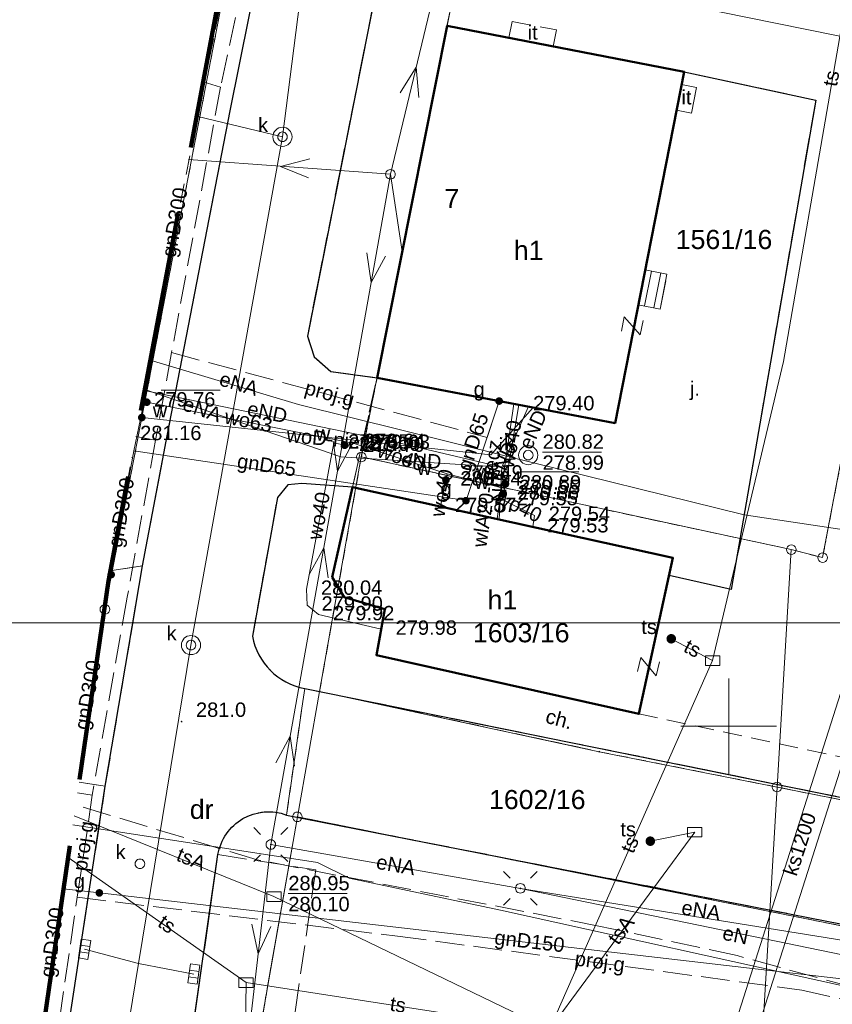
# Model space of a CAD drawing. Extents: x 0 to 6569664, y 0 to 5584502.
# Tile 12 of 64: x 6568263 to 6568305, y 5584085 to 5584137. Entities that reach past the tile are written whole.
import ezdxf
from ezdxf.enums import TextEntityAlignment as Align

# ---------------------------------------------------------------- set-up
doc = ezdxf.new("R2010")
doc.units = 0
doc.header["$PDSIZE"] = 0.75
for name, pattern in [('GAK', [3.5, 2, -0.7, 0.1, -0.7]), ('PRZER1-1', [1, 0.5, -0.5]), ('PRZER2-1', [1.5, 1, -0.5]), ('PRZER3-1', [2, 1.5, -0.5])]:
    doc.linetypes.add(name, pattern=pattern)
doc.layers.get('0').update_dxf_attribs({"linetype": 'CONTINUOUS'})
doc.layers.get('Defpoints').update_dxf_attribs({"linetype": 'CONTINUOUS'})
for name, color, linetype, lineweight in [('EGBS', 7, 'CONTINUOUS', 18), ('EGBU', 7, 'CONTINUOUS', 50), ('EGBU_O', 7, 'CONTINUOUS', 50), ('EGDE', 7, 'CONTINUOUS', 18), ('EGDE_O', 7, 'CONTINUOUS', 18), ('EGPG', 7, 'CONTINUOUS', 18), ('GEPADR_O', 7, 'CONTINUOUS', 18), ('GEPPHC', 7, 'CONTINUOUS', 18), ('GUPPRZ_O', 7, 'CONTINUOUS', 18), ('OTKC', 7, 'CONTINUOUS', 18), ('OTKC_O', 7, 'CONTINUOUS', 18), ('OTKJ', 7, 'CONTINUOUS', 18), ('OTKJ_O', 7, 'CONTINUOUS', 18), ('OTKK', 7, 'CONTINUOUS', 25), ('OTRN', 7, 'CONTINUOUS', 13), ('OTRN_O', 7, 'CONTINUOUS', 13), ('OTZI', 7, 'CONTINUOUS', 18), ('OTZI_O', 7, 'CONTINUOUS', 18), ('ramka sekcji', 7, 'CONTINUOUS', 18), ('siec', 7, 'GAK', 70), ('SUEO', 7, 'CONTINUOUS', 18), ('SUPK', 7, 'CONTINUOUS', 18), ('SUPP', 7, 'CONTINUOUS', 18), ('SUPW', 7, 'CONTINUOUS', 18), ('SUPW_O', 7, 'CONTINUOUS', 18), ('zakres', 6, 'PRZER3-1', 106)]:
    doc.layers.add(name, color=color, linetype=linetype, lineweight=lineweight)
for name, color, linetype, lineweight, true_color in [('EGUG', 7, 'CONTINUOUS', 18, 0x008000), ('EGUG_O', 7, 'CONTINUOUS', 18, 0x008000), ('SUEP', 1, 'CONTINUOUS', 18, 0xff0000), ('SUEP_O', 1, 'CONTINUOUS', 18, 0xff0000), ('SUGP', 7, 'CONTINUOUS', 18, 0xbfbf00), ('SUGP_O', 7, 'CONTINUOUS', 18, 0xbfbf00), ('SUGU', 7, 'CONTINUOUS', 18, 0xbfbf00), ('SUGU_O', 7, 'CONTINUOUS', 18, 0xbfbf00), ('SUGW', 7, 'CONTINUOUS', 18, 0xbfbf00), ('SUGW_O', 7, 'CONTINUOUS', 18, 0xbfbf00), ('SUKK', 7, 'CONTINUOUS', 18, 0x803300), ('SUKP', 7, 'CONTINUOUS', 18, 0x803300), ('SUKP_O', 7, 'CONTINUOUS', 18, 0x803300), ('SUTK', 7, 'CONTINUOUS', 18, 0xff9100), ('SUTK_O', 7, 'CONTINUOUS', 18, 0xff9100), ('SUTP', 7, 'CONTINUOUS', 18, 0xff9100), ('SUTP_O', 7, 'CONTINUOUS', 18, 0xff9100), ('SUWP', 5, 'CONTINUOUS', 18, 0x0000ff), ('SUWP_O', 5, 'CONTINUOUS', 18, 0x0000ff), ('SUWW', 5, 'CONTINUOUS', 18, 0x0000ff), ('SUWW_O', 5, 'CONTINUOUS', 18, 0x0000ff)]:
    doc.layers.add(name, color=color, linetype=linetype, lineweight=lineweight, true_color=true_color)
doc.styles.add('Arial', font='arial.ttf')
doc.styles.add('GEO-INFO', font='arial.ttf')
doc.dimstyles.get("Standard").update_dxf_attribs({"dimtxt": 0.18, "dimasz": 0.18, "dimexe": 0.18, "dimexo": 0.0625, "dimgap": 0.09, "dimtad": 0, "dimtih": 1, "dimtoh": 1, "dimdec": 4, "dimzin": 0, "dimdsep": 46, "dimtxsty": 'Standard', "dimcen": 0.09, "dimadec": 0, "dimazin": 0, "dimtfac": 1, "dimtdec": 4, "dimtofl": 0, "dimtmove": 0, "dimatfit": 3, "dimfxl": 0, "dimtolj": 1, "dimtzin": 0, "dimarcsym": 0})

# ---------------------------------------------------------------- blocks, each defined once
blk = doc.blocks.new('D_GSPWPN1')
blk.add_hatch(color=0).paths.add_polyline_path([(-0.045, 0), (-0.043467, -0.011647), (-0.038971, -0.0225), (-0.03182, -0.03182), (-0.0225, -0.038971), (-0.011647, -0.043467), (0, -0.045), (0.011647, -0.043467), (0.0225, -0.038971), (0.03182, -0.03182), (0.038971, -0.0225), (0.043467, -0.011647), (0.045, 0), (0.043467, 0.011647), (0.038971, 0.0225), (0.03182, 0.03182), (0.0225, 0.038971), (0.011647, 0.043467), (0, 0.045), (-0.011647, 0.043467), (-0.0225, 0.038971), (-0.03182, 0.03182), (-0.038971, 0.0225), (-0.043467, 0.011647)])
blk = doc.blocks.new('D_GUPIKP1_3')
at = {"color": 0}
blk.add_lwpolyline([(0.375, -0.25), (-0.375, -0.25), (-0.375, 0.25), (0.375, 0.25)], close=True, dxfattribs=at)
blk = doc.blocks.new('D_GUPWZA1')
blk.add_hatch(color=0).paths.add_polyline_path([(-0.2, 0), (-0.193185, -0.051764), (-0.173205, -0.1), (-0.141421, -0.141421), (-0.1, -0.173205), (-0.051764, -0.193185), (0, -0.2), (0.051764, -0.193185), (0.1, -0.173205), (0.141421, -0.141421), (0.173205, -0.1), (0.193185, -0.051764), (0.2, 0), (0.193185, 0.051764), (0.173205, 0.1), (0.141421, 0.141421), (0.1, 0.173205), (0.051764, 0.193185), (0, 0.2), (-0.051764, 0.193185), (-0.1, 0.173205), (-0.141421, 0.141421), (-0.173205, 0.1), (-0.193185, 0.051764)])
blk = doc.blocks.new('D_GUPIWZ1_1')
at = {"color": 0}
blk.add_lwpolyline([(0, 0.25), (0.064705, 0.241481), (0.125, 0.216506), (0.176777, 0.176777), (0.216506, 0.125), (0.241481, 0.064705), (0.25, 0), (0.241481, -0.064705), (0.216506, -0.125), (0.176777, -0.176777), (0.125, -0.216506), (0.064705, -0.241481), (0, -0.25), (-0.064705, -0.241481), (-0.125, -0.216506), (-0.176777, -0.176777), (-0.216506, -0.125), (-0.241481, -0.064705), (-0.25, 0), (-0.241481, 0.064705), (-0.216506, 0.125), (-0.176777, 0.176777), (-0.125, 0.216506), (-0.064705, 0.241481)], close=True, dxfattribs=at)
blk = doc.blocks.new('D_GUPKKS1')
at = {"color": 0}
blk.add_lwpolyline([(0.5, -0.25), (-0.5, -0.25), (-0.5, 0.25), (0.5, 0.25)], close=True, dxfattribs=at)
for points in [[(-0.175, -0.25), (-0.175, 0.25)], [(0.175, -0.25), (0.175, 0.25)]]:
    blk.add_lwpolyline(points, dxfattribs=at)
blk = doc.blocks.new('D_GUPTST1')
blk.add_hatch(color=0).paths.add_polyline_path([(-0.25, 0), (-0.241481, -0.064705), (-0.216506, -0.125), (-0.176777, -0.176777), (-0.125, -0.216506), (-0.064705, -0.241481), (0, -0.25), (0.064705, -0.241481), (0.125, -0.216506), (0.176777, -0.176777), (0.216506, -0.125), (0.241481, -0.064705), (0.25, 0), (0.241481, 0.064705), (0.216506, 0.125), (0.176777, 0.176777), (0.125, 0.216506), (0.064705, 0.241481), (0, 0.25), (-0.064705, 0.241481), (-0.125, 0.216506), (-0.176777, 0.176777), (-0.216506, 0.125), (-0.241481, 0.064705)])
blk = doc.blocks.new('D_GUPGZA1')
blk.add_hatch(color=0).paths.add_polyline_path([(-0.2, 0), (-0.193185, -0.051764), (-0.173205, -0.1), (-0.141421, -0.141421), (-0.1, -0.173205), (-0.051764, -0.193185), (0, -0.2), (0.051764, -0.193185), (0.1, -0.173205), (0.141421, -0.141421), (0.173205, -0.1), (0.193185, -0.051764), (0.2, 0), (0.193185, 0.051764), (0.173205, 0.1), (0.141421, 0.141421), (0.1, 0.173205), (0.051764, 0.193185), (0, 0.2), (-0.051764, 0.193185), (-0.1, 0.173205), (-0.141421, 0.141421), (-0.173205, 0.1), (-0.193185, 0.051764)])
blk = doc.blocks.new('D_GUPGUT1')
blk.add_hatch(color=0).paths.add_polyline_path([(-0.2, 0), (-0.193185, -0.051764), (-0.173205, -0.1), (-0.141421, -0.141421), (-0.1, -0.173205), (-0.051764, -0.193185), (0, -0.2), (0.051764, -0.193185), (0.1, -0.173205), (0.141421, -0.141421), (0.173205, -0.1), (0.193185, -0.051764), (0.2, 0), (0.193185, 0.051764), (0.173205, 0.1), (0.141421, 0.141421), (0.1, 0.173205), (0.051764, 0.193185), (0, 0.2), (-0.051764, 0.193185), (-0.1, 0.173205), (-0.141421, 0.141421), (-0.173205, 0.1), (-0.193185, 0.051764)])
blk = doc.blocks.new('D_GEPPHC1')
at = {"color": 0}
blk.add_lwpolyline([(-0.375, 0.5), (0.375, 0.5), (-0.375, -0.5), (0.375, -0.5)], dxfattribs=at)
blk = doc.blocks.new('D_GEPPGD1_2')
blk.add_hatch(color=0).paths.add_polyline_path([(0, -0.045), (0.013906, -0.042798), (0.02645, -0.036406), (0.036406, -0.02645), (0.042798, -0.013906), (0.045, 0), (0.042798, 0.013906), (0.036406, 0.02645), (0.02645, 0.036406), (0.013906, 0.042798), (0, 0.045), (-0.013906, 0.042798), (-0.02645, 0.036406), (-0.036406, 0.02645), (-0.042798, 0.013906), (-0.045, 0), (-0.042798, -0.013906), (-0.036406, -0.02645), (-0.02645, -0.036406), (-0.013906, -0.042798)])
blk = doc.blocks.new('D_GEPPGD1_1')
at = {"color": 0}
blk.add_lwpolyline([(0, 0.25), (0.077254, 0.237764), (0.146946, 0.202254), (0.202254, 0.146946), (0.237764, 0.077254), (0.25, 0), (0.237764, -0.077254), (0.202254, -0.146946), (0.146946, -0.202254), (0.077254, -0.237764), (0, -0.25), (-0.077254, -0.237764), (-0.146946, -0.202254), (-0.202254, -0.146946), (-0.237764, -0.077254), (-0.25, 0), (-0.237764, 0.077254), (-0.202254, 0.146946), (-0.146946, 0.202254), (-0.077254, 0.237764)], close=True, dxfattribs=at)
blk = doc.blocks.new('D_GUPELA2')
blk.add_hatch(color=0).paths.add_polyline_path([(-0.001087, 0.044987), (0.011881, 0.043403), (0.021281, 0.03965), (0.030065, 0.033482), (0.038133, 0.023893), (0.043117, 0.012881), (0.044986, 0.001113), (0.044323, -0.007777), (0.040557, -0.019497), (0.033417, -0.030138), (0.024849, -0.037517), (0.013788, -0.042836), (0.002013, -0.044955), (-0.00982, -0.043916), (-0.020466, -0.040077), (-0.029541, -0.033946), (-0.036867, -0.025804), (-0.04187, -0.01649), (-0.04461, -0.005909), (-0.044532, 0.006476), (-0.041285, 0.017903), (-0.034764, 0.028574), (-0.024479, 0.03776), (-0.013449, 0.042943)])
at = {"color": 0}
for points in [[(-0.883883, 0.883883), (-0.53033, 0.53033)], [(0.883883, 0.883883), (0.53033, 0.53033)], [(-0.883883, -0.883883), (-0.53033, -0.53033)], [(0.883883, -0.883883), (0.53033, -0.53033)]]:
    blk.add_lwpolyline(points, dxfattribs=at)
blk = doc.blocks.new('D_GUPELA1')
at = {"color": 0}
blk.add_lwpolyline([(0, 0.25), (0.064705, 0.241481), (0.125, 0.216506), (0.176777, 0.176777), (0.216506, 0.125), (0.241481, 0.064705), (0.25, 0), (0.241481, -0.064705), (0.216506, -0.125), (0.176777, -0.176777), (0.125, -0.216506), (0.064705, -0.241481), (0, -0.25), (-0.064705, -0.241481), (-0.125, -0.216506), (-0.176777, -0.176777), (-0.216506, -0.125), (-0.241481, -0.064705), (-0.25, 0), (-0.241481, 0.064705), (-0.216506, 0.125), (-0.176777, 0.176777), (-0.125, 0.216506), (-0.064705, 0.241481)], close=True, dxfattribs=at)
blk = doc.blocks.new('D_GUPISN1')
at = {"color": 0}
blk.add_lwpolyline([(0, 0.25), (0.064705, 0.241481), (0.125, 0.216506), (0.176777, 0.176777), (0.216506, 0.125), (0.241481, 0.064705), (0.25, 0), (0.241481, -0.064705), (0.216506, -0.125), (0.176777, -0.176777), (0.125, -0.216506), (0.064705, -0.241481), (0, -0.25), (-0.064705, -0.241481), (-0.125, -0.216506), (-0.176777, -0.176777), (-0.216506, -0.125), (-0.241481, -0.064705), (-0.25, 0), (-0.241481, 0.064705), (-0.216506, 0.125), (-0.176777, 0.176777), (-0.125, 0.216506), (-0.064705, 0.241481)], close=True, dxfattribs=at)
blk = doc.blocks.new('D_SUEP1')
at = {"color": 0}
blk.add_lwpolyline([(-0.75, -0.5), (0.75, 0), (-0.75, 0.5)], dxfattribs=at)
blk = doc.blocks.new('*D45')
at = {"layer": 'Defpoints', "color": 0}
for p in [(6568647.5, 5584150), (6568650, 5584150), (0, 0)]:
    blk.add_point(p, dxfattribs=at)
at = {"layer": 'ramka sekcji', "color": 0, "lineweight": -2}
blk.add_line((6568649.938, 5584150), (6568647.5, 5584150), dxfattribs=at)
at = {"layer": 'ramka sekcji', "color": 0, "insert": (6568644.106, 5584150), "char_height": 0.75, "attachment_point": 5, "style": 'GEO-INFO'}
blk.add_mtext('\\A1;5584150.0000', dxfattribs=at)
blk = doc.blocks.new('*D46')
at = {"layer": 'Defpoints', "color": 0}
for p in [(6568650, 5584152.5), (6568650, 5584150), (0, 0)]:
    blk.add_point(p, dxfattribs=at)
at = {"layer": 'ramka sekcji', "color": 0, "lineweight": -2}
blk.add_line((6568650, 5584150.062), (6568650, 5584152.5), dxfattribs=at)
at = {"layer": 'ramka sekcji', "color": 0, "insert": (6568650, 5584155.896), "char_height": 0.75, "attachment_point": 5, "rotation": 90, "style": 'GEO-INFO'}
blk.add_mtext('\\A1;6568650.0000', dxfattribs=at)

msp = doc.modelspace()

# ---------------------------------------------------------------- linework, layer by layer
at = {"layer": 'EGBS', "linetype": 'Continuous', "lineweight": 18, "elevation": 10.18}
msp.add_lwpolyline([(6568296.42, 5584121.8), (6568296.77, 5584123.62), (6568295.62898, 5584123.84178), (6568295.27283, 5584122.02544)], close=True, dxfattribs=at)
for points in [[(6568295.95408, 5584123.77859), (6568295.60079, 5584121.96099)], [(6568296.4449, 5584123.68319), (6568296.09141, 5584121.86457)]]:
    msp.add_lwpolyline(points, dxfattribs=at)
at = {"layer": 'EGBU', "linetype": 'Continuous', "lineweight": 50, "elevation": 10.18}
for points in [[(6568281.62246, 5584118.2114), (6568285.27826, 5584136.59221), (6568297.66, 5584134.2), (6568294.06, 5584115.84)], [(6568279.27, 5584107.79), (6568280.34, 5584112.5), (6568297.08, 5584108.8), (6568295.3, 5584100.64), (6568281.59, 5584103.71), (6568282.03, 5584106.11), (6568279.91, 5584106.75)]]:
    msp.add_lwpolyline(points, close=True, dxfattribs=at)
at = {"layer": 'EGDE', "linetype": 'Continuous', "elevation": 10.22}
for points in [[(6568313.01263, 5584273.831), (6568310.11, 5584225.76), (6568304.98, 5584210.19), (6568294.18308, 5584175.87843), (6568288.97096, 5584157.39984), (6568285.97392, 5584140.08989), (6568280.79901, 5584114.07121), (6568278.61678, 5584101.82214), (6568277.46122, 5584095.26675), (6568274.3496, 5584077.53529), (6568271.58328, 5584050.08752), (6568268.42617, 5584011.06381), (6568263.9809, 5583958.70246)], [(6568267.26863, 5584105.40437), (6568267.40072, 5584106.10796), (6568278.20212, 5584162.14681)], [(6568278.20212, 5584162.14681), (6568267.40072, 5584106.10796)], [(6568267.37144, 5584106.10953), (6568267.40072, 5584106.10796), (6568267.26863, 5584105.40437)], [(6568267.40072, 5584106.10796), (6568267.37144, 5584106.10953)]]:
    msp.add_lwpolyline(points, dxfattribs=at)
for points in [[(6568361.26341, 5584250.74162), (6568355.87516, 5584228.80739), (6568343.88997, 5584180.27922), (6568337.0279, 5584152.47866), (6568332.74, 5584135.02), (6568328.2783, 5584135.3346), (6568318.08182, 5584100.1005), (6568315.04175, 5584096.21103), (6568312.96342, 5584095.29418), (6568309.21068, 5584095.48584), (6568302.523, 5584096.81978), (6568303.26305, 5584109.23027), (6568304.89857, 5584108.81131), (6568309.92834, 5584135.22816), (6568320.18066, 5584169.23288), (6568329.95, 5584201.67), (6568339.09, 5584229.28), (6568315.28914, 5584237.02736), (6568321.65, 5584256.49), (6568327.03, 5584260.27)], [(6568309.92834, 5584135.22816), (6568287.80878, 5584139.7235), (6568288.97096, 5584157.39984), (6568294.18308, 5584175.87843), (6568320.18066, 5584169.23288)], [(6568304.89857, 5584108.81131), (6568303.26305, 5584109.23027), (6568280.79901, 5584114.07121), (6568285.97392, 5584140.08989), (6568287.80878, 5584139.7235), (6568309.92834, 5584135.22816)], [(6568278.61678, 5584101.82214), (6568280.79901, 5584114.07121), (6568303.26305, 5584109.23027), (6568302.523, 5584096.81978), (6568293.22847, 5584098.67016)], [(6568302.13672, 5584090.3243), (6568277.46122, 5584095.26675), (6568278.61678, 5584101.82214), (6568293.22847, 5584098.67016), (6568302.523, 5584096.81978)], [(6568322.71334, 5584094.57975), (6568320.72616, 5584086.59352), (6568302.13672, 5584090.3243), (6568302.523, 5584096.81978), (6568309.21068, 5584095.48584), (6568312.96342, 5584095.29418)], [(6568295.92847, 5583986.21622), (6568294.32233, 5583957.98331), (6568294.26523, 5583956.9825), (6568277.26098, 5583957.9935), (6568263.9809, 5583958.70246), (6568268.42617, 5584011.06381), (6568271.58328, 5584050.08752), (6568274.3496, 5584077.53529), (6568277.46122, 5584095.26675), (6568302.13672, 5584090.3243), (6568300.13923, 5584056.76596)], [(6568302.13672, 5584090.3243), (6568320.72616, 5584086.59352), (6568319.9193, 5584083.24287), (6568307.93382, 5584034.73468), (6568295.92847, 5583986.21622), (6568300.13923, 5584056.76596)]]:
    msp.add_lwpolyline(points, close=True, dxfattribs=at)
at = {"layer": 'EGUG', "linetype": 'PRZER1-1', "lineweight": 18, "elevation": 10.08}
for points in [[(6568370.27666, 5584242.73402), (6568367.78222, 5584196.52832), (6568365.45974, 5584156.3753), (6568363.32778, 5584133.24604), (6568332.74, 5584135.02), (6568328.2783, 5584135.3346), (6568318.08182, 5584100.1005), (6568315.04175, 5584096.21103), (6568312.96342, 5584095.29418), (6568309.21068, 5584095.48584), (6568302.523, 5584096.81978), (6568293.22847, 5584098.67016), (6568278.61678, 5584101.82214), (6568280.79901, 5584114.07121), (6568303.26305, 5584109.23027), (6568304.89857, 5584108.81131), (6568309.92834, 5584135.22816), (6568320.18066, 5584169.23288), (6568329.95, 5584201.67), (6568339.09, 5584229.28), (6568315.28914, 5584237.02736), (6568321.65, 5584256.49)], [(6568321.65, 5584256.49), (6568315.28914, 5584237.02736), (6568313.96, 5584237.46), (6568310.11, 5584225.76), (6568304.98, 5584210.19), (6568294.18308, 5584175.87843), (6568288.97096, 5584157.39984), (6568285.97392, 5584140.08989), (6568280.79901, 5584114.07121), (6568278.61678, 5584101.82214), (6568293.22847, 5584098.67016), (6568302.523, 5584096.81978), (6568309.21068, 5584095.48584), (6568312.96342, 5584095.29418), (6568315.04175, 5584096.21103), (6568318.08182, 5584100.1005), (6568328.2783, 5584135.3346), (6568332.74, 5584135.02)], [(6568482.90911, 5583944.55214), (6568370.44353, 5583952.88368), (6568294.32233, 5583957.98331), (6568294.26523, 5583956.9825), (6568277.26098, 5583957.9935), (6568263.9809, 5583958.70246), (6568268.42617, 5584011.06381), (6568271.58328, 5584050.08752), (6568274.3496, 5584077.53529), (6568277.46122, 5584095.26675), (6568302.13672, 5584090.3243), (6568320.72616, 5584086.59352), (6568329.45932, 5584084.84591), (6568374.48985, 5584081.95589), (6568374.92948, 5584088.19204), (6568375.19, 5584092.43), (6568377.65, 5584132.3), (6568371.2, 5584132.71), (6568369.87809, 5584134.81056), (6568369.45834, 5584137.11533), (6568375.25714, 5584238.8479), (6568377.54509, 5584242.89769)], [(6568267.37144, 5584106.10953), (6568267.40072, 5584106.10796), (6568278.20212, 5584162.14681)], [(6568267.37144, 5584106.10953), (6568267.40072, 5584106.10796), (6568278.20212, 5584162.14681)], [(6568329.45932, 5584084.84591), (6568320.72616, 5584086.59352), (6568302.13672, 5584090.3243), (6568277.46122, 5584095.26675), (6568274.3496, 5584077.53529)]]:
    msp.add_lwpolyline(points, dxfattribs=at)
msp.add_lwpolyline([(6568285.97392, 5584140.08989), (6568288.97096, 5584157.39984), (6568294.18308, 5584175.87843), (6568304.98, 5584210.19), (6568310.11, 5584225.76), (6568313.96, 5584237.46), (6568315.28914, 5584237.02736), (6568339.09, 5584229.28), (6568329.95, 5584201.67), (6568320.18066, 5584169.23288), (6568309.92834, 5584135.22816), (6568304.89857, 5584108.81131), (6568303.26305, 5584109.23027), (6568280.79901, 5584114.07121)], close=True, dxfattribs=at)
at = {"layer": 'GUPPRZ_O', "linetype": 'Continuous', "lineweight": 13, "elevation": 10.8, "flags": 128}
for points in [[(6568270.34, 5584117.55902), (6568273.42, 5584117.55902)], [(6568290.26964, 5584114.32243), (6568293.34964, 5584114.32243)], [(6568289.08, 5584113.28902), (6568292.16, 5584113.28902)], [(6568276.98484, 5584091.25617), (6568280.06484, 5584091.25617)]]:
    msp.add_lwpolyline(points, dxfattribs=at)
at = {"layer": 'OTKC', "linetype": 'PRZER2-1', "lineweight": 18, "elevation": 10.18}
for points in [[(6568315.352, 5584274.78025), (6568311.97, 5584265.56), (6568307.45, 5584252.7), (6568306.94, 5584251.2), (6568304.96, 5584245.52), (6568302.42, 5584238.01), (6568296.52, 5584219.95), (6568294.23, 5584212.49), (6568291.56, 5584203.48), (6568288.79, 5584193.82), (6568286.63, 5584186.06), (6568284.54, 5584178.28), (6568281.93, 5584168.24), (6568280.03, 5584160.7), (6568277.58, 5584149.91), (6568275.95, 5584142.11), (6568273.94, 5584132.16), (6568270.67, 5584115.26), (6568269.36, 5584108.38)], [(6568292.79, 5584169.75), (6568287.15, 5584146.3), (6568287, 5584145.5), (6568305.5, 5584141.07), (6568328.02, 5584133.92), (6568327.5, 5584132.13), (6568305.05, 5584139.28), (6568286.65, 5584143.53), (6568285.27826, 5584136.59221), (6568281.62246, 5584118.2114), (6568279.2, 5584118.53), (6568278.34, 5584119.3), (6568277.98, 5584120.39), (6568283.29, 5584147.13), (6568291.67, 5584180.99)], [(6568272.49643, 5584133.4807), (6568272.57, 5584133.46), (6568275.85, 5584149.55), (6568275.5551, 5584149.60989)], [(6568271.05636, 5584125.88682), (6568272.25, 5584131.91), (6568272.20078, 5584131.92165)], [(6568269.36, 5584108.38), (6568267.76, 5584108.14), (6568268.81462, 5584114.06552)], [(6568266.05365, 5584097.07086), (6568267.42, 5584096.86), (6568265.39, 5584083.6), (6568263.75, 5584072.07), (6568263.02, 5584066.09), (6568262.03, 5584058.06), (6568259.37, 5584031.88), (6568258.09, 5584016.93)], [(6568264.21967, 5584084.49158), (6568264.57, 5584086.48), (6568264.80244, 5584088.48878)]]:
    msp.add_lwpolyline(points, dxfattribs=at)
msp.add_lwpolyline([(6568318.19, 5584099.95), (6568315.63, 5584096.54), (6568311.48, 5584095.15), (6568277.84, 5584101.97, -0.31088175), (6568275.11, 5584104.71), (6568276.42, 5584111.96), (6568276.96, 5584112.62), (6568277.69, 5584112.69), (6568280.34, 5584112.5), (6568279.27, 5584107.79), (6568279.91, 5584106.75), (6568282.03, 5584106.11), (6568281.59, 5584103.71), (6568295.3, 5584100.64), (6568310.23, 5584097.46, 0.3518827), (6568316.21, 5584100.62)], format="xyb", close=True, dxfattribs=at)
at = {"layer": 'OTKJ', "linetype": 'PRZER3-1', "lineweight": 18, "elevation": 10.18}
for points in [[(6568316.12, 5584258.81), (6568300.16, 5584210.29), (6568291.67, 5584180.99), (6568283.29, 5584147.13), (6568277.98, 5584120.39), (6568278.34, 5584119.3), (6568279.2, 5584118.53), (6568281.62246, 5584118.2114), (6568280.34, 5584112.5), (6568277.69, 5584112.69), (6568276.96, 5584112.62), (6568276.42, 5584111.96), (6568275.11, 5584104.71, 0.31088175), (6568277.84, 5584101.97), (6568276.89, 5584095.36, 0.47390876), (6568273.31, 5584093.29), (6568269.75, 5584068.54)], [(6568330.51, 5584084.83), (6568276.89, 5584095.36), (6568277.84, 5584101.97), (6568311.48, 5584095.15), (6568315.63, 5584096.54), (6568318.19, 5584099.95), (6568327.5, 5584132.13), (6568328.02, 5584133.92), (6568328.36, 5584135.24), (6568335.42, 5584134.53), (6568334.87, 5584128.07), (6568332.28, 5584124.9), (6568324.69, 5584099.98, 0.03393703), (6568324.46, 5584099.15, 0.45490263), (6568332.44, 5584090.8), (6568371.71, 5584088.44), (6568377.68, 5584087.98), (6568381.72, 5584087.67), (6568384.28, 5584087.56)]]:
    msp.add_lwpolyline(points, format="xyb", dxfattribs=at)
for points in [[(6568265.39, 5584083.6), (6568267.42, 5584096.86), (6568269.36, 5584108.38), (6568270.67, 5584115.26), (6568273.94, 5584132.16), (6568275.95, 5584142.11), (6568277.58, 5584149.91), (6568280.03, 5584160.7), (6568281.93, 5584168.24), (6568284.54, 5584178.28), (6568286.63, 5584186.06), (6568288.79, 5584193.82), (6568291.56, 5584203.48), (6568294.23, 5584212.49), (6568296.52, 5584219.95), (6568302.42, 5584238.01), (6568304.96, 5584245.52)], [(6568267.68492, 5584108.10834), (6568267.76, 5584108.14), (6568269.36, 5584108.38), (6568267.42, 5584096.86), (6568266.05365, 5584097.07086)]]:
    msp.add_lwpolyline(points, dxfattribs=at)
for points in [[(6568280.34, 5584112.5), (6568281.62246, 5584118.2114), (6568294.06, 5584115.84), (6568295.27283, 5584122.02544), (6568296.42, 5584121.8), (6568296.77, 5584123.62), (6568295.62898, 5584123.84178), (6568297.26561, 5584132.18862), (6568298.05, 5584132.04), (6568298.31, 5584133.38), (6568297.52865, 5584133.53012), (6568297.66, 5584134.2), (6568304.54, 5584132.71), (6568300.13, 5584107.15), (6568296.87964, 5584107.88151), (6568297.08, 5584108.8)], [(6568273.31, 5584093.29), (6568278.42, 5584092.5), (6568274.84, 5584067.87), (6568269.75, 5584068.54)]]:
    msp.add_lwpolyline(points, close=True, dxfattribs=at)
at = {"layer": 'OTKK', "linetype": 'Continuous', "lineweight": 25, "elevation": 10.18}
for points in [[(6568319.98, 5584262.39, 0.21707414), (6568316.12, 5584258.81), (6568300.16, 5584210.29), (6568291.67, 5584180.99), (6568283.29, 5584147.13), (6568277.98, 5584120.39), (6568278.34, 5584119.3), (6568279.2, 5584118.53), (6568281.62246, 5584118.2114)], [(6568280.34, 5584112.5), (6568277.69, 5584112.69), (6568276.96, 5584112.62), (6568276.42, 5584111.96), (6568275.11, 5584104.71, 0.31088175), (6568277.84, 5584101.97), (6568311.48, 5584095.15), (6568315.63, 5584096.54), (6568318.19, 5584099.95), (6568327.5, 5584132.13), (6568328.02, 5584133.92), (6568328.36, 5584135.24), (6568335.42, 5584134.53)], [(6568366.17994, 5583966.25595), (6568362.14, 5583966.51), (6568313.68, 5583969.67), (6568310.89, 5583969.83), (6568296.58, 5583970.72), (6568295.74, 5583961.67, -0.29217785), (6568289.71, 5583954.65), (6568268.81, 5583956.34, -0.11600079), (6568265.57, 5583957.41, -0.07423973), (6568263.46, 5583959.35, -0.12887514), (6568261.14, 5583964.74), (6568265.58, 5584031.75), (6568268.21, 5584056.6), (6568269.75, 5584068.54), (6568273.31, 5584093.29, -0.47390876), (6568276.89, 5584095.36), (6568330.51, 5584084.83)]]:
    msp.add_lwpolyline(points, format="xyb", dxfattribs=at)
for points in [[(6568265.39, 5584083.6), (6568267.42, 5584096.86), (6568269.36, 5584108.38), (6568270.67, 5584115.26), (6568273.94, 5584132.16), (6568275.95, 5584142.11), (6568277.58, 5584149.91), (6568280.03, 5584160.7), (6568281.93, 5584168.24), (6568284.54, 5584178.28), (6568286.63, 5584186.06), (6568288.79, 5584193.82), (6568291.56, 5584203.48), (6568294.23, 5584212.49), (6568296.52, 5584219.95), (6568302.42, 5584238.01), (6568304.96, 5584245.52)], [(6568297.66, 5584134.2), (6568304.54, 5584132.71), (6568300.13, 5584107.15), (6568296.87964, 5584107.88151)]]:
    msp.add_lwpolyline(points, dxfattribs=at)
at = {"layer": 'OTZI', "linetype": 'PRZER2-1', "lineweight": 18, "elevation": 10.1}
for points in [[(6568288.50965, 5584135.96789), (6568288.68, 5584136.83), (6568291, 5584136.38), (6568290.82996, 5584135.5196)], [(6568297.52865, 5584133.53012), (6568298.31, 5584133.38), (6568298.05, 5584132.04), (6568297.26561, 5584132.18862)]]:
    msp.add_lwpolyline(points, dxfattribs=at)
at = {"layer": 'ramka sekcji'}
for q in [(6568300, 5584102.5), (6568297.5, 5584100), (6568300, 5584097.5), (6568302.5, 5584100)]:
    msp.add_line((6568300, 5584100), q, dxfattribs=at)
at = {"layer": 'siec', "linetype": 'ByBlock', "lineweight": 20}
msp.add_line((6568238.01967, 5584105.39829), (6568734.39713, 5584105.39829), dxfattribs=at)
at = {"layer": 'SUEP', "linetype": 'Continuous', "lineweight": 18, "elevation": 10.14}
for points in [[(6568276.06979, 5584093.81871), (6568282.32, 5584128.84), (6568290.26, 5584161.9), (6568297.13, 5584197.16), (6568309.51774, 5584232.68092), (6568320.65754, 5584260.99611), (6568324.3283, 5584272.00003)], [(6568271.76141, 5584129.60473), (6568282.32, 5584128.84)], [(6568282.32, 5584128.84), (6568282.93378, 5584124.80454)], [(6568288.39275, 5584114.11575), (6568300.80955, 5584111.0388), (6568319.17625, 5584108.29523), (6568323.07725, 5584122.97663)], [(6568269.77452, 5584119.12734), (6568277.52348, 5584116.80921), (6568288.39275, 5584114.11575)], [(6568269.47408, 5584117.54302), (6568282.74319, 5584114.81194), (6568288.13347, 5584113.52981)], [(6568269.48341, 5584117.59222), (6568279.72886, 5584114.07742)], [(6568288.39275, 5584114.11575), (6568289.5373, 5584116.70232)], [(6568279.72886, 5584114.07742), (6568288.13347, 5584113.52981)], [(6568288.13347, 5584113.52981), (6568288.39275, 5584114.11575)], [(6568288.13347, 5584113.52981), (6568288.00474, 5584110.80588)], [(6568458.09827, 5584047.11792), (6568457.35, 5584047.26), (6568459.16, 5584071.55), (6568438.5, 5584072.96), (6568419.47, 5584074.77), (6568404.28, 5584076.08), (6568403.66, 5584075.72), (6568401.66, 5584075.85), (6568401.11, 5584076.26), (6568386.25, 5584077.53), (6568371.06, 5584078.6), (6568349.99, 5584080.04), (6568345.21, 5584081.39), (6568343.58, 5584081.04), (6568324.49, 5584082.63), (6568306.2, 5584086.38), (6568288.07, 5584090.39), (6568280.16, 5584092.07), (6568278.51, 5584092.88), (6568265.72845, 5584094.84031)], [(6568276.06979, 5584093.81871), (6568272.23, 5584060.56), (6568268.71018, 5584029.73457), (6568265.44424, 5583999.50741), (6568254.98592, 5583999.87866)], [(6568276.06979, 5584093.81871), (6568289.11, 5584091.53)], [(6568289.11, 5584091.53), (6568306.5577, 5584088.72114), (6568326.34206, 5584084.61573), (6568345.66268, 5584083.12455)], [(6568289.11, 5584091.53), (6568305.94, 5584088.05), (6568321.82, 5584084.8), (6568325.36, 5584083.57), (6568338.95, 5584081.37), (6568352.38, 5584082.08), (6568368.21, 5584080.83), (6568373.59, 5584080.31), (6568383.96, 5584079.32)]]:
    msp.add_lwpolyline(points, dxfattribs=at)
at = {"layer": 'SUEP', "linetype": 'PRZER3-1', "lineweight": 18, "elevation": 10.14}
msp.add_lwpolyline([(6568459.83529, 5584050.67966), (6568460.62843, 5584071.35681), (6568421.89546, 5584074.17693), (6568386.52744, 5584077.44073), (6568366.48235, 5584079.2058), (6568353.75069, 5584080.06318), (6568328.39369, 5584082.01967), (6568323.01448, 5584083.12127), (6568308.48195, 5584085.80969), (6568300.43483, 5584088.01289), (6568293.21194, 5584089.56037), (6568275.36079, 5584093.02254), (6568265.88044, 5584095.88281)], dxfattribs=at)
at = {"layer": 'SUGP', "linetype": 'PRZER3-1', "lineweight": 18, "elevation": 10.14}
for points in [[(6568286.89151, 5584193.67954), (6568282.31792, 5584175.89795), (6568280.54224, 5584168.9325), (6568278.68322, 5584161.63809), (6568277.42292, 5584156.69295), (6568275.43163, 5584146.90143), (6568276.12329, 5584145.86394), (6568275.90224, 5584144.85442), (6568273.43965, 5584133.39349), (6568270.88652, 5584119.52533), (6568270.04919, 5584114.95443), (6568268.56705, 5584106.73963), (6568266.74292, 5584096.39995)], [(6568273.43965, 5584133.39349), (6568272.53096, 5584133.6628)], [(6568270.88652, 5584119.52533), (6568287.36892, 5584115.09334), (6568288.0017, 5584116.99511)], [(6568270.04919, 5584114.95443), (6568269.01898, 5584115.14316)], [(6568265.95805, 5584091.06252), (6568266.74292, 5584096.39995)], [(6568266.74292, 5584096.39995), (6568265.97233, 5584096.51305)], [(6568261.03162, 5584061.12178), (6568262.10392, 5584062.02195), (6568263.18892, 5584070.89595), (6568264.73194, 5584082.67695), (6568265.95805, 5584091.06252)], [(6568265.95805, 5584091.06252), (6568282.69757, 5584089.03151), (6568303.81341, 5584086.21528), (6568322.8449, 5584081.84386), (6568337.23585, 5584080.73312)]]:
    msp.add_lwpolyline(points, dxfattribs=at)
at = {"layer": 'SUGP', "linetype": 'Continuous', "lineweight": 18, "elevation": 10.14}
for points in [[(6568270.86622, 5584124.88416), (6568269.60414, 5584117.73527), (6568268.91324, 5584114.38712), (6568267.72947, 5584107.92339), (6568267.27047, 5584105.41694)], [(6568269.60414, 5584117.73527), (6568269.51344, 5584117.7506)], [(6568268.91324, 5584114.38712), (6568286.269, 5584111.78762), (6568288, 5584116.99)], [(6568265.24254, 5584091.50742), (6568267.11081, 5584091.29121), (6568312.05315, 5584086.08506), (6568337.40552, 5584083.1726)]]:
    msp.add_lwpolyline(points, dxfattribs=at)
at = {"layer": 'SUKP', "linetype": 'Continuous', "lineweight": 18, "elevation": 10.14}
for points in [[(6568329.71967, 5584200.00489), (6568322.68649, 5584159.52609), (6568312.37167, 5584122.28348), (6568312.05886, 5584121.21045), (6568295.69462, 5584069.91304), (6568288.61341, 5584039.63522), (6568278.51199, 5583996.22529), (6568277.47048, 5583995.37472)], [(6568330.90196, 5584199.79947), (6568323.85869, 5584159.26259), (6568313.52598, 5584121.95539), (6568313.20669, 5584120.86012), (6568296.85228, 5584069.59355), (6568289.78203, 5584039.36259), (6568279.58801, 5583995.55471), (6568278.22952, 5583994.44528)], [(6568279.56, 5584153.3), (6568276.68, 5584130.8), (6568271.9, 5584104.24), (6568269.16154, 5584087.59811), (6568267.62, 5584078.23), (6568263.24, 5584046.89), (6568261.30141, 5584029.80677), (6568259.46, 5584013.58)], [(6568272.19322, 5584131.88179), (6568276.68, 5584130.8)], [(6568269.16154, 5584087.59811), (6568266.34, 5584088.35)], [(6568272.05, 5584087.05), (6568269.16154, 5584087.59811)]]:
    msp.add_lwpolyline(points, dxfattribs=at)
at = {"layer": 'SUPK', "linetype": 'Continuous', "lineweight": 18, "elevation": 10.14}
for points in [[(6568276.68, 5584130.3, -1), (6568276.68, 5584131.3, -1)], [(6568289.51964, 5584113.66689, -1), (6568289.51964, 5584114.66689, -1)], [(6568271.9, 5584103.74, -1), (6568271.9, 5584104.74, -1)]]:
    msp.add_lwpolyline(points, format="xyb", close=True, dxfattribs=at)
at = {"layer": 'SUTP', "linetype": 'Continuous', "lineweight": 18, "elevation": 10.14}
for points in [[(6568307.17035, 5584259.42828), (6568307.81232, 5584259.00045), (6568335.97449, 5584247.04938), (6568333.6656, 5584233.6106), (6568326.23043, 5584215.04437), (6568324.92988, 5584204.91983), (6568323.39043, 5584199.51658), (6568318.12328, 5584188.40785), (6568315.30627, 5584179.9389), (6568310.54536, 5584166.25451), (6568308.94136, 5584158.25622), (6568307.97868, 5584148.60907), (6568302.86621, 5584119.06592), (6568299.15252, 5584103.43086)], [(6568296.99269, 5584104.56912), (6568299.15252, 5584103.43086)], [(6568290.63555, 5584084.14563), (6568299.15252, 5584103.43086)], [(6568265.79702, 5584095.31063), (6568276.23484, 5584091.10062), (6568290.63555, 5584084.14563)], [(6568290.63555, 5584084.14563), (6568298.22306, 5584094.46419), (6568295.89895, 5584093.99421)], [(6568274.77469, 5584086.60546), (6568265.48198, 5584093.14973)], [(6568274.77469, 5584086.60546), (6568274.49078, 5584066.58626), (6568271.68489, 5584036.7778), (6568268.25018, 5584010.75152), (6568266.47714, 5583986.15676), (6568254.10617, 5583986.84239)], [(6568290.63555, 5584084.14563), (6568274.77469, 5584086.60546)]]:
    msp.add_lwpolyline(points, dxfattribs=at)
at = {"layer": 'SUWP', "linetype": 'Continuous', "lineweight": 18, "elevation": 10.14}
for points in [[(6568269.36587, 5584116.9724), (6568269.59, 5584116.93), (6568280.19, 5584114.83), (6568280.43, 5584114.78)], [(6568287.89348, 5584110.83047), (6568288.76516, 5584116.84954)], [(6568288.28, 5584112.42), (6568288.33, 5584112.66), (6568289.02658, 5584116.7997)], [(6568269.33, 5584116.13), (6568287.57052, 5584114.17496), (6568289.77284, 5584116.65741)], [(6568269.20244, 5584116.11063), (6568269.33, 5584116.13)], [(6568280.19, 5584114.83), (6568280.15, 5584114.63), (6568279.93, 5584114.68), (6568279.36, 5584114.8), (6568277.94, 5584107.16), (6568277.97, 5584106.33), (6568278.57, 5584105.83), (6568281.83977, 5584105.07237)], [(6568280.43, 5584114.78), (6568285.28, 5584113.18), (6568288.28, 5584112.42)], [(6568285.28, 5584113.18), (6568285.22, 5584112.87), (6568284.9439, 5584111.48241)], [(6568288.28, 5584112.42), (6568288.22, 5584112.14), (6568288.16, 5584111.84), (6568289.84, 5584111.02), (6568289.75956, 5584110.41802)]]:
    msp.add_lwpolyline(points, dxfattribs=at)
at = {"layer": 'zakres', "ltscale": 7}
msp.add_lwpolyline([(6568306.59555, 5584258.01123), (6568299.2612, 5584234.56823), (6568280.6299, 5584172.98146), (6568276.44824, 5584154.31965), (6568267.58948, 5584107.60505), (6568261.88828, 5584068.50066), (6568256.46359, 5584021.7748), (6568252.69909, 5583965.99225), (6568250.34937, 5583966.23815), (6568248.9828, 5583949.49809), (6568593.23088, 5583926.24598), (6568594.73885, 5583944.72564), (6568600.03506, 5583944.48551), (6568601.93947, 5583972.41355), (6568624.21788, 5583971.15638)], dxfattribs=at)

# ---------------------------------------------------------------- block references
at = {"layer": 'EGPG', "linetype": 'Continuous', "lineweight": 18}
for name, p in [('D_GEPPGD1_1', (6568280.79901, 5584114.07121, 10.24)), ('D_GEPPGD1_1', (6568303.26305, 5584109.23027, 10.24)), ('D_GEPPGD1_1', (6568304.89857, 5584108.81131, 10.24)), ('D_GEPPGD1_1', (6568267.40072, 5584106.10796, 10.24)), ('D_GEPPGD1_2', (6568278.61678, 5584101.82214, 10.24)), ('D_GEPPGD1_2', (6568293.22847, 5584098.67016, 10.24)), ('D_GEPPGD1_1', (6568302.523, 5584096.81978, 10.24)), ('D_GEPPGD1_1', (6568277.46122, 5584095.26675, 10.24)), ('D_GEPPGD1_2', (6568302.13672, 5584090.3243, 10.24))]:
    msp.add_blockref(name, p, dxfattribs=at)
at = {"layer": 'GEPPHC', "linetype": 'Continuous', "lineweight": 18}
for p, rotation in [((6568294.95831, 5584120.922, 10.24), 78.95992742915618), ((6568295.80352, 5584103.11252, 10.24), 76.82743308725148)]:
    msp.add_blockref('D_GEPPHC1', p, dxfattribs=dict(at, rotation=rotation))
at = {"layer": 'OTRN', "linetype": 'Continuous', "lineweight": 13}
msp.add_blockref('D_GSPWPN1', (6568271.41, 5584100.24, 10.08), dxfattribs=at)
at = {"layer": 'SUEO', "linetype": 'Continuous', "lineweight": 18}
for name, p in [('D_GUPELA2', (6568276.06979, 5584093.81871, 10.15)), ('D_GUPELA1', (6568276.06979, 5584093.81871, 10.16)), ('D_GUPELA2', (6568289.11, 5584091.53, 10.15)), ('D_GUPELA1', (6568289.11, 5584091.53, 10.16))]:
    msp.add_blockref(name, p, dxfattribs=at)
at = {"layer": 'SUEP', "linetype": 'Continuous', "lineweight": 18}
for p, rotation in [((6568283.48764, 5584133.70175, 10.14), 76.49509037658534), ((6568277.33306, 5584129.20119, 10.14), 175.8574584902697), ((6568281.44154, 5584123.91777, 10.14), 259.8810203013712), ((6568279.68461, 5584114.07332, 10.14), 259.8810203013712), ((6568278.70518, 5584108.58538, 10.14), 79.88102029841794), ((6568276.94825, 5584098.74093, 10.14), 79.88102029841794), ((6568275.49634, 5584088.8517, 10.14), 263.4142392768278)]:
    msp.add_blockref('D_SUEP1', p, dxfattribs=dict(at, rotation=rotation))
at = {"layer": 'SUGU', "linetype": 'Continuous', "lineweight": 18}
for p in [(6568286.269, 5584111.78762, 10.16), (6568267.72947, 5584107.92339, 10.16), (6568267.11081, 5584091.29121, 10.16)]:
    msp.add_blockref('D_GUPGUT1', p, dxfattribs=at)
at = {"layer": 'SUGW', "linetype": 'Continuous', "lineweight": 18}
msp.add_blockref('D_GUPGZA1', (6568288, 5584116.99, 10.16), dxfattribs=at)
at = {"layer": 'SUKK', "linetype": 'Continuous', "lineweight": 18, "rotation": 81.64441033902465}
for p in [(6568266.34, 5584088.35, 10.16), (6568272.05, 5584087.05, 10.16)]:
    msp.add_blockref('D_GUPKKS1', p, dxfattribs=at)
at = {"layer": 'SUPK', "linetype": 'Continuous', "lineweight": 18}
for p in [(6568299.15252, 5584103.43086, 10.16), (6568298.22306, 5584094.46419, 10.16), (6568276.23484, 5584091.10062, 10.16), (6568274.77469, 5584086.60546, 10.16)]:
    msp.add_blockref('D_GUPIKP1_3', p, dxfattribs=at)
at = {"layer": 'SUPP', "linetype": 'Continuous', "lineweight": 18}
msp.add_blockref('D_GUPISN1', (6568282.32, 5584128.84, 10.16), dxfattribs=at)
at = {"layer": 'SUPW', "linetype": 'Continuous', "lineweight": 18}
for p in [(6568276.68, 5584130.8, 10.18), (6568289.51964, 5584114.16689, 10.18), (6568271.9, 5584104.24, 10.18), (6568269.23293, 5584092.81162, 10.18)]:
    msp.add_blockref('D_GUPIWZ1_1', p, dxfattribs=at)
at = {"layer": 'SUTK', "linetype": 'Continuous', "lineweight": 18}
for p in [(6568296.99269, 5584104.56912, 10.16), (6568295.89895, 5584093.99421, 10.16)]:
    msp.add_blockref('D_GUPTST1', p, dxfattribs=at)
at = {"layer": 'SUWW', "linetype": 'Continuous', "lineweight": 18}
for p in [(6568269.59, 5584116.93, 10.16), (6568269.33, 5584116.13, 10.16), (6568279.93, 5584114.68, 10.16), (6568285.22, 5584112.87, 10.16), (6568288.33, 5584112.66, 10.16), (6568288.22, 5584112.14, 10.16)]:
    msp.add_blockref('D_GUPWZA1', p, dxfattribs=at)

# ---------------------------------------------------------------- texts
at = {"layer": 'EGBU_O', "linetype": 'Continuous', "lineweight": 0, "style": 'Arial'}
for p in [(6568289.54031, 5584124.36539, 10.8), (6568288.175, 5584106.10841, 10.8)]:
    msp.add_text('h1', height=1, dxfattribs=at).set_placement(p, align=Align.CENTER)
at = {"layer": 'EGDE_O', "linetype": 'Continuous', "style": 'Arial'}
for s, p in [('1561/16', (6568299.7491, 5584124.93438, 10.8)), ('1603/16', (6568289.15379, 5584104.38627, 10.8)), ('1602/16', (6568289.99211, 5584095.66913, 10.8))]:
    msp.add_text(s, height=1, dxfattribs=at).set_placement(p, align=Align.CENTER)
at = {"layer": 'EGUG_O', "linetype": 'Continuous', "lineweight": 0, "style": 'Arial'}
msp.add_text('dr', height=1, dxfattribs=at).set_placement((6568272.45737, 5584095.15796, 10.8), align=Align.CENTER)
at = {"layer": 'GEPADR_O', "linetype": 'Continuous', "lineweight": 0, "style": 'Arial'}
msp.add_text('7', height=1, dxfattribs=at).set_placement((6568285.14111, 5584127.07459, 10.8))
at = {"layer": 'GUPPRZ_O', "linetype": 'Continuous', "lineweight": 0, "style": 'Arial'}
for s, p in [('279.76', (6568269.97, 5584116.70652, 10.8)), ('279.40', (6568289.77658, 5584116.50622, 10.8)), ('281.16', (6568269.2424, 5584114.95072, 10.8)), ('279.65', (6568280.11, 5584114.50652, 10.8)), ('279.64', (6568280.94, 5584114.53652, 10.8)), ('279.63', (6568281.18, 5584114.48652, 10.8)), ('280.82', (6568290.26964, 5584114.49493, 10.8)), ('281.00', (6568280.68, 5584114.38652, 10.8)), ('279.70', (6568280.9, 5584114.33652, 10.8)), ('278.99', (6568290.26964, 5584113.39993, 10.8)), ('280.94', (6568285.97, 5584112.57652, 10.8)), ('279.49', (6568286.03, 5584112.88652, 10.8)), ('279.55', (6568289.03, 5584112.12652, 10.8)), ('280.89', (6568289.08, 5584112.36652, 10.8)), ('279.55', (6568288.91, 5584111.54652, 10.8)), ('280.86', (6568288.97, 5584111.84652, 10.8)), ('279.57', (6568285.6939, 5584111.18893, 10.8)), ('279.54', (6568290.59, 5584110.72652, 10.8)), ('279.53', (6568290.50956, 5584110.12454, 10.8)), ('280.04', (6568278.69, 5584106.86652, 10.8)), ('279.90', (6568278.72, 5584106.03652, 10.8)), ('279.92', (6568279.32, 5584105.53652, 10.8)), ('279.98', (6568282.58977, 5584104.77889, 10.8)), ('280.95', (6568276.98484, 5584091.42867, 10.8)), ('280.10', (6568276.98484, 5584090.33367, 10.8))]:
    msp.add_text(s, height=0.75, dxfattribs=at).set_placement(p)
at = {"layer": 'OTKC_O', "linetype": 'Continuous', "lineweight": 0, "style": 'Arial'}
msp.add_text('ch.', height=0.75, rotation=344.727285, dxfattribs=at).set_placement((6568291.04358, 5584100.01251, 10.8), align=Align.CENTER)
at = {"layer": 'OTKJ_O', "linetype": 'Continuous', "lineweight": 0, "style": 'Arial'}
msp.add_text('j.', height=0.75, dxfattribs=at).set_placement((6568298.23017, 5584117.26447, 10.8), align=Align.CENTER)
at = {"layer": 'OTRN_O', "linetype": 'Continuous', "lineweight": 0, "style": 'Arial'}
msp.add_text('281.0', height=0.75, dxfattribs=at).set_placement((6568272.16, 5584100.49, 10.8))
at = {"layer": 'OTZI_O', "linetype": 'Continuous', "lineweight": 0, "style": 'Arial'}
for p in [(6568289.75483, 5584135.88094, 10.8), (6568297.78781, 5584132.49153, 10.8)]:
    msp.add_text('it', height=0.75, dxfattribs=at).set_placement(p, align=Align.CENTER)
at = {"layer": 'SUEP_O', "linetype": 'Continuous', "lineweight": 0, "style": 'Arial'}
for s, rotation, p in [('eNA', 343.345294, (6568274.2931, 5584117.5372, 10.8)), ('eNA', 341.064945, (6568272.36598, 5584116.20521, 10.8)), ('eND', 348.369674, (6568275.81521, 5584116.04022, 10.8)), ('eND', 66.130619, (6568290.10386, 5584115.35185, 10.8)), ('eND', 66.130619, (6568288.53149, 5584113.70403, 10.8)), ('eND', 356.272157, (6568283.91208, 5584113.51076, 10.8)), ('eND', 87.294261, (6568288.36226, 5584112.15399, 10.8)), ('eNA', 350.045318, (6568282.53916, 5584092.38529, 10.8)), ('eNA', 350.854552, (6568298.4924, 5584090.01491, 10.8)), ('eN', 348.317382, (6568300.27775, 5584088.72485, 10.8))]:
    msp.add_text(s, height=0.75, rotation=rotation, dxfattribs=at).set_placement(p, align=Align.CENTER)
at = {"layer": 'SUGP_O', "linetype": 'Continuous', "lineweight": 0, "style": 'Arial'}
for s, rotation, p in [('gnD300', 79.988062, (6568271.40861, 5584126.2684, 10.8)), ('proj.g', 344.949598, (6568279.05151, 5584117.02592, 10.8)), ('gnD65', 71.596055, (6568286.97448, 5584114.74622, 10.8)), ('gnD65', 351.481707, (6568275.79987, 5584113.27587, 10.8)), ('gnD300', 79.621827, (6568268.61004, 5584111.10239, 10.8)), ('gnD300', 79.622428, (6568266.86428, 5584101.5697, 10.8)), ('proj.g', 81.634602, (6568266.64084, 5584093.68854, 10.8)), ('gnD300', 81.890051, (6568264.99861, 5584088.65634, 10.8)), ('gnD150', 353.392281, (6568289.54821, 5584088.39661, 10.8)), ('proj.g', 352.403246, (6568293.21669, 5584087.33249, 10.8))]:
    msp.add_text(s, height=0.75, rotation=rotation, dxfattribs=at).set_placement(p, align=Align.CENTER)
at = {"layer": 'SUGU_O', "linetype": 'Continuous', "lineweight": 0, "style": 'Arial'}
for p in [(6568285.519, 5584112.03762, 10.8), (6568266.36081, 5584091.54121, 10.8)]:
    msp.add_text('g', height=0.75, dxfattribs=at).set_placement(p, align=Align.RIGHT)
at = {"layer": 'SUGW_O', "linetype": 'Continuous', "lineweight": 0, "style": 'Arial'}
msp.add_text('g', height=0.75, dxfattribs=at).set_placement((6568287.25, 5584117.24, 10.8), align=Align.RIGHT)
at = {"layer": 'SUKP_O', "linetype": 'Continuous', "lineweight": 0, "style": 'Arial'}
msp.add_text('ks1200', height=0.75, rotation=71.968081, dxfattribs=at).set_placement((6568304.05768, 5584093.72959, 10.8), align=Align.CENTER)
at = {"layer": 'SUPW_O', "linetype": 'Continuous', "lineweight": 0, "style": 'Arial'}
for p in [(6568275.93, 5584131.05, 10.8), (6568288.76964, 5584114.41689, 10.8), (6568271.15, 5584104.49, 10.8), (6568268.48293, 5584093.06162, 10.8)]:
    msp.add_text('k', height=0.75, dxfattribs=at).set_placement(p, align=Align.RIGHT)
at = {"layer": 'SUTK_O', "linetype": 'Continuous', "lineweight": 0, "style": 'Arial'}
for p in [(6568296.24269, 5584104.81912, 10.8), (6568295.14895, 5584094.24421, 10.8)]:
    msp.add_text('ts', height=0.75, dxfattribs=at).set_placement(p, align=Align.RIGHT)
at = {"layer": 'SUTP_O', "linetype": 'Continuous', "lineweight": 0, "style": 'Arial'}
for s, rotation, p in [('ts', 80.182149, (6568305.71162, 5584133.78745, 10.8)), ('ts', 332.210177, (6568297.93578, 5584103.74036, 10.8)), ('ts', 66.172201, (6568295.1625, 5584093.66968, 10.8)), ('tsA', 338.033721, (6568271.7774, 5584092.72186, 10.8)), ('ts', 324.845402, (6568270.433, 5584089.35893, 10.8)), ('tsA', 53.671972, (6568294.66574, 5584089.13105, 10.8)), ('ts', 351.184329, (6568282.66014, 5584085.08554, 10.8))]:
    msp.add_text(s, height=0.75, rotation=rotation, dxfattribs=at).set_placement(p, align=Align.CENTER)
at = {"layer": 'SUWP_O', "linetype": 'Continuous', "lineweight": 0, "style": 'Arial'}
for s, rotation, p in [('wo63', 348.794053, (6568274.83297, 5584115.59212, 10.8)), ('wo40', 80.448362, (6568288.9677, 5584114.68115, 10.8)), ('woD-niecz.', 354.508512, (6568279.44563, 5584114.60821, 10.8)), ('wlA20-niecz.', 81.766124, (6568287.75219, 5584112.25082, 10.8)), ('wo40', 341.742436, (6568282.76306, 5584113.7013, 10.8)), ('wo40', 78.746443, (6568285.36979, 5584112.11893, 10.8)), ('wo40', 79.470935, (6568278.93854, 5584110.92637, 10.8)), ('wo40', 333.983217, (6568288.87127, 5584111.16626, 10.8))]:
    msp.add_text(s, height=0.75, rotation=rotation, dxfattribs=at).set_placement(p, align=Align.CENTER)
at = {"layer": 'SUWW_O', "linetype": 'Continuous', "lineweight": 0, "style": 'Arial'}
for p in [(6568270.66154, 5584116.1415, 10.8), (6568279.18, 5584114.93, 10.8), (6568284.47, 5584113.12, 10.8), (6568287.58, 5584112.91, 10.8), (6568287.47, 5584112.39, 10.8)]:
    msp.add_text('w', height=0.75, dxfattribs=at).set_placement(p, align=Align.RIGHT)

# ---------------------------------------------------------------- dimensions: what is measured, and where the dimension line sits
at = {"layer": 'ramka sekcji'}
for offset, dtype, picture, middle in [((0, 2.5), 1, '*D46', (6568650, 5584155.8956787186)), ((-2.5, 0), 0, '*D45', (6568644.1063676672, 5584150))]:
    dim = msp.add_ordinate_dim(feature_location=(6568650, 5584150), offset=offset, dtype=dtype, origin=(0, 0), dimstyle='Standard', override={"dimtxt": 0.75, "dimtxsty": 'GEO-INFO'}, dxfattribs=at)
    dim.commit()
    dim.dimension.update_dxf_attribs({"geometry": picture, "text_midpoint": middle})

doc.saveas('drawing.dxf')
